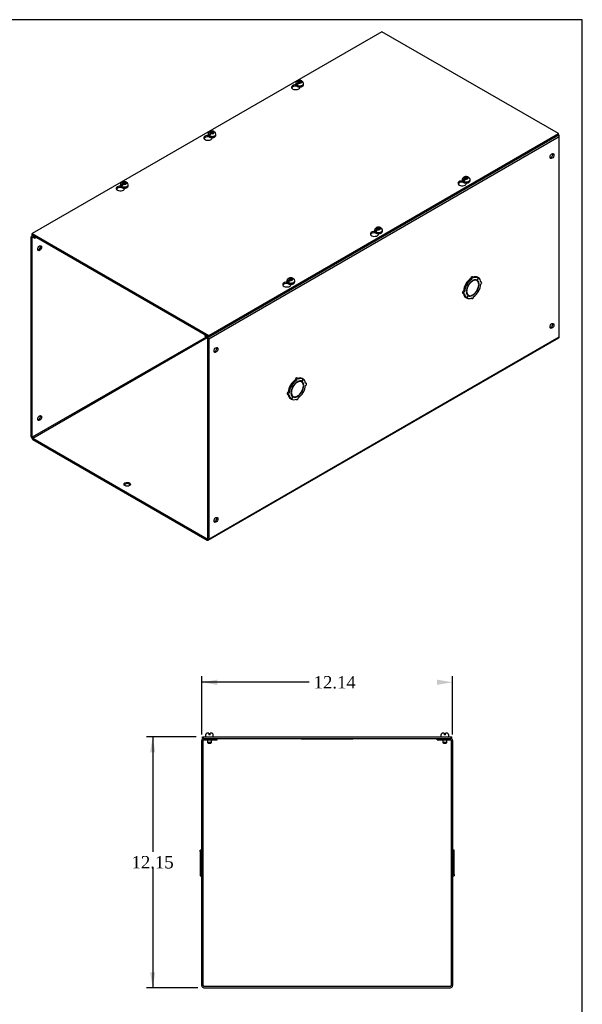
# Model space of a CAD drawing. Header units: inches. Extents: x 0 to 120, y -1 to 80.
# Tile 5 of 5: x 93 to 120, y 32 to 80. Entities that reach past the tile are written whole.
import ezdxf
from ezdxf.enums import TextEntityAlignment as Align

# ---------------------------------------------------------------- set-up
doc = ezdxf.new("R2010")
doc.units = ezdxf.units.IN
doc.header["$MEASUREMENT"] = 0
for name, color, linetype in [('COM56317-3', 7, 'Continuous'), ('COM70725-2', 7, 'Continuous'), ('Default', 7, 'Continuous'), ('QLB20316', 7, 'Continuous'), ('SCS19515', 7, 'Continuous')]:
    doc.layers.add(name, color=color, linetype=linetype)
doc.styles.add('SEACAD_Times_New_Roman', font='times.ttf')
doc.dimstyles.new('HAMMOND_(STH_-_120x80)', dxfattribs={"dimtxt": 0.6, "dimasz": 0.75, "dimexe": 0.3, "dimexo": 0.3, "dimgap": 0.15, "dimtad": 0, "dimtih": 1, "dimtoh": 1, "dimzin": 0, "dimdsep": 46, "dimtxsty": 'SEACAD_Times_New_Roman', "dimblk1": '_SE_FILLED', "dimblk2": '_SE_FILLED', "dimsah": 1, "dimcen": 0.3, "dimadec": 0, "dimazin": 0, "dimtfac": 0.8, "dimtofl": 0, "dimtmove": 0, "dimatfit": 3, "dimfxl": 1, "dimtolj": 1, "dimtzin": 0, "dimarcsym": 0})

# ---------------------------------------------------------------- blocks, each defined once
blk = doc.blocks.new('SE5')
at = {"layer": 'COM56317-3', "color": 7, "linetype": 'Continuous'}
for p, q in [((110.042, 79.051), (93.116, 69.279)), ((118.585, 74.119), (110.042, 79.051)), ((105.897, 76.416), (105.897, 76.442)), ((105.912, 76.424), (105.897, 76.416)), ((106.074, 76.349), (106.074, 76.377)), ((101.654, 73.966), (101.654, 73.993)), ((101.67, 73.975), (101.654, 73.966)), ((101.659, 64.346), (118.585, 74.119)), ((101.659, 64.283), (118.585, 74.055)), ((101.831, 73.899), (101.831, 73.928)), ((118.585, 74.055), (118.585, 74.119)), ((97.412, 71.517), (97.412, 71.543)), ((97.427, 71.526), (97.412, 71.517)), ((113.954, 71.764), (113.954, 71.79)), ((113.969, 71.773), (113.954, 71.764)), ((114.131, 71.697), (114.131, 71.726)), ((97.588, 71.45), (97.588, 71.478)), ((93.116, 69.279), (101.659, 64.346)), ((93.116, 69.215), (93.116, 69.279)), ((93.116, 69.215), (101.659, 64.283)), ((109.711, 69.314), (109.711, 69.341)), ((109.727, 69.323), (109.711, 69.314)), ((109.888, 69.247), (109.888, 69.276)), ((105.469, 66.865), (105.469, 66.891)), ((105.484, 66.874), (105.469, 66.865)), ((105.646, 66.798), (105.646, 66.827)), ((101.659, 64.283), (101.659, 64.346))]:
    blk.add_line(p, q, dxfattribs=at)
for centre, start_param, end_param in [((105.872, 76.363), 1.537302, 6.405229), ((105.872, 76.299), 1.448753, 2.866466), ((101.63, 73.914), 1.537302, 6.405229), ((101.63, 73.85), 1.448753, 2.866466), ((97.387, 71.464), 1.537302, 6.405229), ((97.387, 71.4), 1.448753, 2.866466), ((113.929, 71.711), 1.537302, 6.405229), ((113.929, 71.648), 1.448753, 2.866466), ((109.687, 69.262), 1.537302, 6.405229), ((109.687, 69.198), 1.448753, 2.866466), ((105.444, 66.812), 1.537302, 6.405229), ((105.444, 66.749), 1.448753, 2.866466)]:
    blk.add_ellipse(centre, major_axis=(0.203, 0), ratio=0.57735, start_param=start_param, end_param=end_param, dxfattribs=at)
at = {"layer": 'COM70725-2', "color": 7, "linetype": 'Continuous'}
for p, q in [((118.629, 73.967), (101.659, 64.169)), ((118.629, 64.287), (118.629, 73.967)), ((93.072, 59.446), (93.072, 69.127)), ((93.138, 69.202), (93.094, 69.176)), ((93.17, 69.184), (93.148, 69.171)), ((93.148, 69.171), (93.248, 69.113)), ((93.248, 69.113), (93.271, 69.126)), ((93.123, 69.097), (93.148, 69.112)), ((93.123, 59.417), (93.123, 69.097)), ((93.148, 69.112), (93.248, 69.054)), ((93.248, 69.054), (93.248, 69.113)), ((93.248, 69.054), (93.321, 69.096)), ((114.155, 66.808), (114.104, 66.837)), ((114.104, 66.837), (114.167, 66.802)), ((114.158, 66.812), (114.107, 66.842)), ((114.169, 66.805), (114.107, 66.842)), ((114.155, 66.808), (114.218, 66.772)), ((114.22, 66.776), (114.158, 66.812)), ((114.218, 66.772), (114.167, 66.802)), ((114.22, 66.776), (114.169, 66.805)), ((114.393, 67.079), (114.342, 67.108)), ((114.423, 66.976), (114.407, 66.986)), ((114.469, 67.158), (114.418, 67.188)), ((114.423, 66.976), (114.423, 66.997)), ((114.452, 67.013), (114.452, 66.992)), ((114.644, 67.005), (114.593, 67.034)), ((114.718, 67.136), (114.655, 67.027)), ((114.657, 67.026), (114.655, 67.027)), ((114.657, 67.026), (114.72, 67.134)), ((114.718, 67.136), (114.667, 67.165)), ((114.72, 67.134), (114.718, 67.136)), ((114.747, 66.843), (114.727, 66.854)), ((114.729, 66.832), (114.747, 66.843)), ((114.747, 66.81), (114.729, 66.8)), ((114.864, 66.93), (114.83, 66.95)), ((113.96, 66.395), (114.011, 66.365)), ((114.042, 66.471), (113.991, 66.5)), ((114.129, 66.486), (114.146, 66.496)), ((114.146, 66.463), (114.129, 66.453)), ((114.146, 66.496), (114.13, 66.505)), ((114.218, 66.27), (114.155, 66.161)), ((114.158, 66.16), (114.22, 66.268)), ((114.18, 66.32), (114.231, 66.291)), ((114.22, 66.268), (114.218, 66.27)), ((114.423, 66.283), (114.404, 66.294)), ((114.423, 66.283), (114.423, 66.303)), ((114.452, 66.32), (114.452, 66.299)), ((114.655, 66.52), (114.643, 66.527)), ((114.657, 66.523), (114.645, 66.53)), ((114.655, 66.52), (114.718, 66.483)), ((114.72, 66.488), (114.657, 66.523)), ((114.155, 66.161), (114.104, 66.191)), ((114.158, 66.16), (114.155, 66.161)), ((114.372, 66.157), (114.406, 66.137)), ((101.504, 64.372), (101.482, 64.359)), ((101.482, 64.359), (101.582, 64.301)), ((101.482, 64.3), (101.482, 64.359)), ((101.531, 64.272), (93.123, 59.417)), ((93.148, 59.373), (101.582, 64.242)), ((101.482, 64.3), (101.582, 64.242)), ((101.582, 64.301), (101.604, 64.314)), ((101.608, 64.198), (101.608, 54.518)), ((101.636, 54.439), (118.607, 64.237)), ((101.659, 54.489), (118.629, 64.287)), ((101.659, 64.169), (101.659, 54.489)), ((105.908, 62.18), (105.857, 62.209)), ((105.938, 62.077), (105.922, 62.087)), ((105.984, 62.259), (105.933, 62.289)), ((105.938, 62.077), (105.938, 62.098)), ((105.966, 62.114), (105.966, 62.093)), ((106.159, 62.106), (106.108, 62.135)), ((106.232, 62.237), (106.17, 62.128)), ((106.172, 62.127), (106.17, 62.128)), ((106.172, 62.127), (106.235, 62.235)), ((106.232, 62.237), (106.181, 62.266)), ((106.235, 62.235), (106.232, 62.237)), ((106.379, 62.031), (106.345, 62.051)), ((105.475, 61.496), (105.526, 61.467)), ((105.557, 61.572), (105.506, 61.601)), ((105.67, 61.909), (105.619, 61.939)), ((105.619, 61.939), (105.682, 61.903)), ((105.672, 61.913), (105.621, 61.943)), ((105.684, 61.906), (105.621, 61.943)), ((105.643, 61.587), (105.661, 61.597)), ((105.661, 61.564), (105.643, 61.554)), ((105.661, 61.597), (105.644, 61.607)), ((105.67, 61.909), (105.733, 61.874)), ((105.735, 61.877), (105.672, 61.913)), ((105.733, 61.874), (105.682, 61.903)), ((105.735, 61.877), (105.684, 61.906)), ((106.17, 61.621), (106.158, 61.628)), ((106.172, 61.624), (106.159, 61.631)), ((106.17, 61.621), (106.232, 61.584)), ((106.235, 61.589), (106.172, 61.624)), ((106.261, 61.944), (106.242, 61.955)), ((106.244, 61.933), (106.261, 61.944)), ((106.261, 61.911), (106.244, 61.901)), ((105.67, 61.262), (105.619, 61.292)), ((105.733, 61.371), (105.67, 61.262)), ((105.672, 61.261), (105.67, 61.262)), ((105.672, 61.261), (105.735, 61.369)), ((105.695, 61.421), (105.746, 61.392)), ((105.735, 61.369), (105.733, 61.371)), ((105.887, 61.258), (105.921, 61.238)), ((105.938, 61.384), (105.919, 61.395)), ((105.938, 61.384), (105.938, 61.404)), ((105.966, 61.421), (105.966, 61.4)), ((93.148, 59.373), (101.582, 54.503)), ((93.148, 59.314), (101.582, 54.444)), ((101.608, 54.518), (101.582, 54.503))]:
    blk.add_line(p, q, dxfattribs=at)
for centre, major_axis, start_param, end_param in [((118.553, 74.011), (0.054, -0.0935), 0.785398, 1.918766), ((118.225, 73.064), (0.066, 0.115), 3.534412, 5.890366), ((93.148, 69.083), (0.054, -0.0935), 2.356194, 3.926991), ((93.148, 69.083), (0.018, -0.0312), 2.356194, 3.926991), ((93.425, 68.603), (-0.066, -0.115), 0.392819, 2.748773), ((114.387, 66.677), (-0.281, -0.487), 4.716752, 5.386446), ((114.438, 66.648), (-0.281, -0.487), 4.716752, 5.386446), ((114.387, 66.677), (0.281, 0.487), 0.896739, 1.566433), ((114.438, 66.648), (-0.219, -0.379), 4.716752, 5.452057), ((114.438, 66.648), (-0.206, -0.357), 3.975495, 5.449283), ((114.438, 66.648), (0.281, 0.487), 0.896739, 1.566433), ((114.438, 66.648), (0.219, 0.379), 0.831128, 1.566433), ((114.387, 67.134), (-0.0313, -0.0541), 3.141593, 5.497787), ((114.438, 67.104), (-0.0312, -0.0541), 2.356194, 5.497787), ((114.387, 66.677), (0.281, 0.487), 0.004363, 0.620067), ((114.438, 66.648), (-0.206, -0.357), 2.404698, 3.878487), ((114.438, 66.648), (0.219, 0.379), 0.004363, 0.739668), ((114.438, 66.648), (0.206, 0.357), 3.975495, 5.449283), ((114.438, 66.648), (0.281, 0.487), 0.004363, 0.674057), ((114.387, 66.677), (-0.206, -0.357), 3.141593, 3.271499), ((114.387, 66.677), (0.219, 0.379), 5.920402, 6.166551), ((114.438, 66.648), (0.219, 0.379), 5.543517, 6.278822), ((114.438, 66.648), (0.219, 0.379), 4.716752, 5.452057), ((114.438, 66.648), (0.281, 0.487), 5.609128, 6.278822), ((114.438, 66.648), (0.281, 0.487), 4.716752, 5.386446), ((114.833, 66.876), (-0.0313, -0.0541), 0.785398, 3.926991), ((113.991, 66.449), (0.0313, 0.0541), 0.785398, 3.141593), ((114.387, 66.677), (-0.281, -0.487), 5.663118, 6.278822), ((114.042, 66.42), (0.0313, 0.0541), 0.785398, 3.926991), ((114.438, 66.648), (-0.281, -0.487), 5.609128, 6.278822), ((114.438, 66.648), (-0.219, -0.379), 5.543517, 6.278822), ((114.438, 66.648), (0.206, 0.357), 2.404698, 3.878487), ((114.387, 66.677), (0.206, 0.357), 3.011687, 3.141593), ((114.387, 66.677), (-0.219, -0.379), 0.116634, 0.362783), ((114.438, 66.648), (-0.219, -0.379), 0.004363, 0.739668), ((114.438, 66.648), (-0.219, -0.379), 0.831128, 1.566433), ((114.438, 66.648), (-0.281, -0.487), 0.896739, 1.566433), ((114.438, 66.648), (-0.281, -0.487), 0.004363, 0.674057), ((114.438, 66.191), (0.0313, 0.0541), 2.356194, 5.497787), ((118.225, 64.84), (0.066, 0.115), 3.534412, 5.890366), ((101.582, 64.213), (-0.054, 0.0935), 3.926991, 5.497787), ((101.582, 64.213), (-0.018, 0.0312), 3.926991, 5.497787), ((118.553, 64.331), (-0.054, 0.0935), 3.141593, 3.926991), ((101.961, 63.674), (0.066, 0.115), 3.534412, 5.890366), ((105.901, 61.778), (0.281, 0.487), 0.896739, 1.566433), ((105.952, 61.749), (-0.206, -0.357), 3.975495, 5.449283), ((105.952, 61.749), (0.281, 0.487), 0.896739, 1.566433), ((105.952, 61.749), (0.219, 0.379), 0.831128, 1.566433), ((105.901, 62.235), (-0.0312, -0.0541), 3.141593, 5.497787), ((105.952, 62.205), (-0.0312, -0.0541), 2.356194, 5.497787), ((105.952, 61.749), (-0.206, -0.357), 2.404698, 3.878487), ((105.952, 61.749), (0.219, 0.379), 0.004363, 0.739668), ((105.901, 61.778), (0.281, 0.487), 0.004363, 0.620067), ((105.952, 61.749), (0.281, 0.487), 0.004363, 0.674057), ((105.901, 61.778), (-0.206, -0.357), 3.141593, 3.271499), ((105.901, 61.778), (0.219, 0.379), 5.920402, 6.166551), ((105.952, 61.749), (0.219, 0.379), 5.543517, 6.278822), ((105.952, 61.749), (0.281, 0.487), 5.609128, 6.278822), ((106.348, 61.977), (-0.0313, -0.0541), 0.785398, 3.926991), ((105.506, 61.55), (0.0312, 0.0541), 0.785398, 3.141593), ((105.901, 61.778), (-0.281, -0.487), 4.716752, 5.386446), ((105.557, 61.521), (0.0312, 0.0541), 0.785398, 3.926991), ((105.952, 61.749), (-0.281, -0.487), 4.716752, 5.386446), ((105.952, 61.749), (-0.219, -0.379), 4.716752, 5.452057), ((105.952, 61.749), (-0.219, -0.379), 5.543517, 6.278822), ((105.952, 61.749), (0.206, 0.357), 2.404698, 3.878487), ((105.952, 61.749), (0.206, 0.357), 3.975495, 5.449283), ((105.952, 61.749), (-0.219, -0.379), 0.831128, 1.566433), ((105.952, 61.749), (-0.281, -0.487), 0.896739, 1.566433), ((105.952, 61.749), (0.219, 0.379), 4.716752, 5.452057), ((105.952, 61.749), (0.281, 0.487), 4.716752, 5.386446), ((105.901, 61.778), (-0.281, -0.487), 5.663118, 6.278822), ((105.952, 61.749), (-0.281, -0.487), 5.609128, 6.278822), ((105.901, 61.778), (0.206, 0.357), 3.011687, 3.141593), ((105.952, 61.749), (-0.281, -0.487), 0.004363, 0.674057), ((105.901, 61.778), (-0.219, -0.379), 0.116634, 0.362783), ((105.952, 61.749), (-0.219, -0.379), 0.004363, 0.739668), ((105.952, 61.292), (0.0312, 0.0541), 2.356194, 5.497787), ((93.425, 60.379), (-0.067, -0.115), 0.392819, 2.748773), ((93.148, 59.402), (-0.054, 0.0935), 0.785398, 2.356194), ((93.148, 59.402), (-0.018, 0.0312), 0.785398, 2.356194), ((97.719, 57.083), (0.156, 0), 0.331895, 2.809698), ((101.961, 55.45), (0.066, 0.115), 3.534412, 5.890366), ((101.582, 54.533), (-0.018, 0.0312), 2.356194, 3.926991), ((101.582, 54.533), (-0.054, 0.0935), 2.356194, 3.926991)]:
    blk.add_ellipse(centre, major_axis=major_axis, ratio=0.57735, start_param=start_param, end_param=end_param, dxfattribs=at)
for centre, major_axis in [((118.276, 73.034), (0.066, 0.115)), ((93.476, 68.573), (-0.066, -0.115)), ((118.276, 64.811), (0.066, 0.115)), ((102.012, 63.645), (0.066, 0.115)), ((93.476, 60.349), (-0.066, -0.115)), ((97.719, 57.142), (0.156, 0)), ((102.012, 55.421), (0.066, 0.115))]:
    blk.add_ellipse(centre, major_axis=major_axis, ratio=0.57735, dxfattribs=at)
at = {"layer": 'SCS19515', "color": 7, "linetype": 'Continuous'}
for p, q in [((105.877, 76.543), (105.877, 76.494)), ((105.985, 76.534), (105.913, 76.493)), ((106.009, 76.609), (105.978, 76.591)), ((106.009, 76.649), (106.078, 76.649)), ((106.009, 76.609), (106.009, 76.649)), ((106.009, 76.609), (106.009, 76.558)), ((106.009, 76.588), (106.078, 76.588)), ((106.02, 76.567), (106.051, 76.585)), ((106.121, 76.585), (106.051, 76.585)), ((106.109, 76.667), (106.078, 76.649)), ((106.078, 76.588), (106.078, 76.649)), ((106.121, 76.613), (106.078, 76.588)), ((106.121, 76.625), (106.151, 76.643)), ((106.121, 76.625), (106.121, 76.585)), ((106.252, 76.494), (106.252, 76.543)), ((101.634, 74.094), (101.634, 74.045)), ((101.742, 74.085), (101.671, 74.043)), ((101.766, 74.16), (101.735, 74.142)), ((101.766, 74.2), (101.835, 74.2)), ((101.766, 74.16), (101.766, 74.2)), ((101.766, 74.16), (101.766, 74.109)), ((101.766, 74.139), (101.835, 74.139)), ((101.778, 74.117), (101.808, 74.135)), ((101.878, 74.135), (101.808, 74.135)), ((101.866, 74.218), (101.835, 74.2)), ((101.835, 74.139), (101.835, 74.2)), ((101.878, 74.163), (101.835, 74.139)), ((101.878, 74.175), (101.909, 74.193)), ((101.878, 74.175), (101.878, 74.135)), ((102.009, 74.045), (102.009, 74.094)), ((114.066, 71.997), (114.135, 71.997)), ((114.066, 71.957), (114.066, 71.997)), ((114.166, 72.015), (114.135, 71.997)), ((114.135, 71.936), (114.135, 71.997)), ((114.178, 71.973), (114.208, 71.991)), ((97.392, 71.644), (97.392, 71.595)), ((97.5, 71.635), (97.428, 71.594)), ((97.523, 71.71), (97.492, 71.692)), ((97.523, 71.75), (97.593, 71.75)), ((97.523, 71.71), (97.523, 71.75)), ((97.523, 71.71), (97.523, 71.659)), ((97.523, 71.689), (97.593, 71.689)), ((97.535, 71.668), (97.566, 71.686)), ((97.635, 71.686), (97.566, 71.686)), ((97.624, 71.768), (97.593, 71.75)), ((97.593, 71.689), (97.593, 71.75)), ((97.635, 71.714), (97.593, 71.689)), ((97.635, 71.726), (97.666, 71.744)), ((97.635, 71.726), (97.635, 71.686)), ((97.767, 71.595), (97.767, 71.644)), ((113.934, 71.892), (113.934, 71.843)), ((114.042, 71.882), (113.97, 71.841)), ((114.066, 71.957), (114.035, 71.94)), ((114.066, 71.957), (114.066, 71.906)), ((114.066, 71.936), (114.135, 71.936)), ((114.077, 71.915), (114.108, 71.933)), ((114.178, 71.933), (114.108, 71.933)), ((114.178, 71.961), (114.135, 71.936)), ((114.178, 71.973), (114.178, 71.933)), ((114.309, 71.843), (114.309, 71.892)), ((109.692, 69.442), (109.692, 69.393)), ((109.799, 69.433), (109.728, 69.392)), ((109.823, 69.508), (109.792, 69.49)), ((109.823, 69.548), (109.893, 69.548)), ((109.823, 69.508), (109.823, 69.548)), ((109.823, 69.508), (109.823, 69.457)), ((109.823, 69.487), (109.893, 69.487)), ((109.835, 69.466), (109.865, 69.483)), ((109.935, 69.483), (109.865, 69.483)), ((109.923, 69.566), (109.893, 69.548)), ((109.893, 69.487), (109.893, 69.548)), ((109.935, 69.511), (109.893, 69.487)), ((109.935, 69.524), (109.966, 69.541)), ((109.935, 69.524), (109.935, 69.483)), ((110.067, 69.393), (110.067, 69.442)), ((105.449, 66.993), (105.449, 66.944)), ((105.557, 66.983), (105.485, 66.942)), ((105.58, 67.058), (105.55, 67.041)), ((105.58, 67.099), (105.65, 67.099)), ((105.58, 67.058), (105.58, 67.099)), ((105.58, 67.058), (105.58, 67.007)), ((105.58, 67.037), (105.65, 67.037)), ((105.592, 67.016), (105.623, 67.034)), ((105.692, 67.034), (105.623, 67.034)), ((105.681, 67.116), (105.65, 67.099)), ((105.65, 67.037), (105.65, 67.099)), ((105.692, 67.062), (105.65, 67.037)), ((105.692, 67.074), (105.723, 67.092)), ((105.692, 67.074), (105.692, 67.034)), ((105.824, 66.944), (105.824, 66.993))]:
    blk.add_line(p, q, dxfattribs=at)
for centre, radius, start, end in [((106.055, 76.47), 0.144, 122.6431, 170.9725), ((106.098, 76.446), 0.144, 122.6435, 170.9722), ((106.124, 76.543), 0.128, 0.4963, 52.2625), ((101.813, 74.021), 0.144, 122.6431, 170.9725), ((101.855, 73.996), 0.144, 122.6435, 170.9722), ((101.881, 74.093), 0.128, 0.4963, 52.2625), ((114.181, 71.891), 0.128, 0.4963, 52.2625), ((97.57, 71.571), 0.144, 122.6431, 170.9725), ((97.612, 71.547), 0.144, 122.6435, 170.9722), ((97.638, 71.644), 0.128, 0.4963, 52.2625), ((114.112, 71.819), 0.144, 122.6431, 170.9725), ((114.155, 71.794), 0.144, 122.6435, 170.9722), ((109.87, 69.369), 0.144, 122.6431, 170.9725), ((109.912, 69.345), 0.144, 122.6435, 170.9722), ((109.938, 69.442), 0.128, 0.4963, 52.2625), ((105.627, 66.92), 0.144, 122.6431, 170.9725), ((105.669, 66.895), 0.144, 122.6435, 170.9722), ((105.696, 66.992), 0.128, 0.4963, 52.2625)]:
    blk.add_arc(centre, radius, start, end, dxfattribs=at)
for centre, major_axis, start_param, end_param in [((106.065, 76.543), (0.187, 0), 3.141482, 6.283185), ((106.065, 76.494), (-0.188, 0), 0, 3.141593), ((106.065, 76.556), (-0.186, 0), 0.623612, 0.947184), ((106.065, 76.617), (0.0975, 0), 1.098165, 3.614224), ((106.065, 76.617), (-0.0975, 0), 1.098165, 3.614224), ((106.065, 76.543), (0.187, 0), 0, 0.002419), ((101.822, 74.094), (0.187, 0), 3.141482, 6.283185), ((101.822, 74.045), (-0.188, 0), 0, 3.141593), ((101.822, 74.106), (-0.186, 0), 0.623612, 0.947184), ((101.822, 74.167), (0.0975, 0), 1.098165, 3.614224), ((101.822, 74.167), (-0.0975, 0), 1.098165, 3.614224), ((101.822, 74.094), (0.187, 0), 0, 0.002419), ((114.122, 71.965), (0.0975, 0), 1.098165, 3.614224), ((114.122, 71.965), (-0.0975, 0), 1.098165, 3.614224), ((97.579, 71.644), (0.187, 0), 3.141482, 6.283185), ((97.579, 71.595), (-0.187, 0), 0, 3.141593), ((97.579, 71.657), (-0.186, 0), 0.623612, 0.947184), ((97.579, 71.718), (0.0975, 0), 1.098165, 3.614224), ((97.579, 71.718), (-0.0975, 0), 1.098165, 3.614224), ((97.579, 71.644), (0.187, 0), 0, 0.002419), ((114.122, 71.892), (0.187, 0), 3.141482, 6.283185), ((114.122, 71.843), (-0.187, 0), 0, 3.141593), ((114.122, 71.904), (-0.186, 0), 0.623612, 0.947184), ((114.122, 71.892), (0.187, 0), 0, 0.002419), ((109.879, 69.442), (0.187, 0), 3.141482, 6.283185), ((109.879, 69.393), (-0.187, 0), 0, 3.141593), ((109.879, 69.454), (-0.186, 0), 0.623612, 0.947184), ((109.879, 69.516), (0.0975, 0), 1.098165, 3.614224), ((109.879, 69.516), (-0.0975, 0), 1.098165, 3.614224), ((109.879, 69.442), (0.187, 0), 0, 0.002419), ((105.636, 66.993), (0.188, 0), 3.141482, 6.283185), ((105.636, 66.944), (-0.187, 0), 0, 3.141593), ((105.636, 67.005), (-0.186, 0), 0.623612, 0.947184), ((105.636, 67.066), (0.0975, 0), 1.098165, 3.614224), ((105.636, 67.066), (-0.0975, 0), 1.098165, 3.614224), ((105.636, 66.993), (0.188, 0), 0, 0.002419)]:
    blk.add_ellipse(centre, major_axis=major_axis, ratio=0.57735, start_param=start_param, end_param=end_param, dxfattribs=at)
for points, knots in [([(106.151, 76.673), (106.145, 76.676), (106.127, 76.684), (106.088, 76.69), (106.04, 76.69), (105.99, 76.68), (105.948, 76.662), (105.914, 76.635), (105.891, 76.604), (105.878, 76.571), (105.878, 76.552), (105.878, 76.544)], [0, 0, 0, 0, 0.048681, 0.178902, 0.311323, 0.447287, 0.590074, 0.709827, 0.822017, 0.931094, 1, 1, 1, 1]), ([(105.879, 76.497), (105.878, 76.491), (105.877, 76.476), (105.888, 76.45), (105.91, 76.424), (105.942, 76.402), (105.982, 76.386), (106.029, 76.376), (106.078, 76.375), (106.126, 76.381), (106.17, 76.394), (106.208, 76.415), (106.235, 76.441), (106.25, 76.469), (106.251, 76.487), (106.251, 76.495)], [0, 0, 0, 0, 0.037609, 0.113629, 0.190151, 0.271041, 0.355175, 0.439745, 0.524098, 0.608564, 0.69353, 0.779519, 0.866772, 0.941459, 1, 1, 1, 1]), ([(106.173, 76.643), (106.173, 76.647), (106.172, 76.651), (106.169, 76.657), (106.167, 76.66), (106.164, 76.666), (106.161, 76.668), (106.157, 76.672), (106.154, 76.673), (106.148, 76.675), (106.145, 76.676), (106.138, 76.676), (106.135, 76.676), (106.128, 76.675), (106.124, 76.674), (106.116, 76.671), (106.113, 76.669), (106.109, 76.667)], [0, 0, 0, 0, 0.125, 0.125, 0.25, 0.25, 0.375, 0.375, 0.5, 0.5, 0.625, 0.625, 0.75, 0.75, 0.875, 0.875, 1, 1, 1, 1]), ([(106.151, 76.643), (106.155, 76.645), (106.159, 76.647), (106.166, 76.649), (106.17, 76.651), (106.177, 76.652), (106.181, 76.652), (106.187, 76.652), (106.19, 76.651), (106.196, 76.649), (106.199, 76.647), (106.202, 76.645), (106.202, 76.645), (106.202, 76.645)], [0, 0, 0, 0, 0.125, 0.125, 0.25, 0.25, 0.375, 0.375, 0.5, 0.5, 0.625, 0.625, 0.6402218, 0.6402218, 0.6402218, 0.6402218]), ([(101.636, 74.047), (101.636, 74.041), (101.634, 74.027), (101.645, 74.001), (101.667, 73.975), (101.699, 73.953), (101.74, 73.936), (101.786, 73.927), (101.835, 73.925), (101.883, 73.931), (101.928, 73.945), (101.965, 73.965), (101.992, 73.991), (102.008, 74.02), (102.008, 74.037), (102.008, 74.046)], [0, 0, 0, 0, 0.037609, 0.113629, 0.190151, 0.271041, 0.355175, 0.439745, 0.524098, 0.608564, 0.69353, 0.779519, 0.866772, 0.941459, 1, 1, 1, 1]), ([(101.908, 74.224), (101.902, 74.226), (101.884, 74.234), (101.846, 74.24), (101.797, 74.241), (101.748, 74.231), (101.705, 74.212), (101.671, 74.185), (101.648, 74.154), (101.636, 74.122), (101.636, 74.103), (101.636, 74.094)], [0, 0, 0, 0, 0.048681, 0.178902, 0.311323, 0.447287, 0.590074, 0.709827, 0.822017, 0.931094, 1, 1, 1, 1]), ([(101.931, 74.194), (101.93, 74.197), (101.929, 74.201), (101.926, 74.208), (101.925, 74.211), (101.921, 74.216), (101.919, 74.218), (101.914, 74.222), (101.911, 74.224), (101.905, 74.226), (101.902, 74.227), (101.896, 74.227), (101.892, 74.227), (101.885, 74.226), (101.881, 74.224), (101.874, 74.222), (101.87, 74.22), (101.866, 74.218)], [0, 0, 0, 0, 0.125, 0.125, 0.25, 0.25, 0.375, 0.375, 0.5, 0.5, 0.625, 0.625, 0.75, 0.75, 0.875, 0.875, 1, 1, 1, 1]), ([(101.909, 74.193), (101.912, 74.195), (101.916, 74.197), (101.924, 74.2), (101.927, 74.201), (101.935, 74.202), (101.938, 74.202), (101.945, 74.202), (101.948, 74.201), (101.954, 74.199), (101.956, 74.198), (101.959, 74.196), (101.959, 74.195), (101.96, 74.195)], [0, 0, 0, 0, 0.125, 0.125, 0.25, 0.25, 0.375, 0.375, 0.5, 0.5, 0.625, 0.625, 0.6402218, 0.6402218, 0.6402218, 0.6402218]), ([(114.208, 72.021), (114.202, 72.024), (114.184, 72.032), (114.145, 72.038), (114.097, 72.038), (114.047, 72.029), (114.005, 72.01), (113.971, 71.983), (113.948, 71.952), (113.935, 71.92), (113.935, 71.901), (113.935, 71.892)], [0, 0, 0, 0, 0.048681, 0.178902, 0.311323, 0.447287, 0.590074, 0.709827, 0.822017, 0.931094, 1, 1, 1, 1]), ([(114.23, 71.991), (114.23, 71.995), (114.229, 71.999), (114.226, 72.006), (114.225, 72.009), (114.221, 72.014), (114.219, 72.016), (114.214, 72.02), (114.211, 72.021), (114.205, 72.024), (114.202, 72.024), (114.195, 72.025), (114.192, 72.024), (114.185, 72.023), (114.181, 72.022), (114.174, 72.019), (114.17, 72.017), (114.166, 72.015)], [0, 0, 0, 0, 0.125, 0.125, 0.25, 0.25, 0.375, 0.375, 0.5, 0.5, 0.625, 0.625, 0.75, 0.75, 0.875, 0.875, 1, 1, 1, 1]), ([(114.208, 71.991), (114.212, 71.993), (114.216, 71.995), (114.224, 71.998), (114.227, 71.999), (114.234, 72), (114.238, 72), (114.244, 72), (114.248, 71.999), (114.253, 71.997), (114.256, 71.995), (114.259, 71.993), (114.259, 71.993), (114.259, 71.993)], [0, 0, 0, 0, 0.125, 0.125, 0.25, 0.25, 0.375, 0.375, 0.5, 0.5, 0.625, 0.625, 0.6402218, 0.6402218, 0.6402218, 0.6402218]), ([(97.393, 71.598), (97.393, 71.592), (97.392, 71.577), (97.403, 71.551), (97.424, 71.525), (97.456, 71.503), (97.497, 71.487), (97.543, 71.477), (97.592, 71.476), (97.641, 71.482), (97.685, 71.495), (97.723, 71.516), (97.75, 71.542), (97.765, 71.57), (97.765, 71.588), (97.765, 71.596)], [0, 0, 0, 0, 0.037609, 0.113629, 0.190151, 0.271041, 0.355175, 0.439745, 0.524098, 0.608564, 0.69353, 0.779519, 0.866772, 0.941459, 1, 1, 1, 1]), ([(97.665, 71.774), (97.66, 71.777), (97.642, 71.785), (97.603, 71.791), (97.554, 71.791), (97.505, 71.782), (97.462, 71.763), (97.428, 71.736), (97.405, 71.705), (97.393, 71.672), (97.393, 71.653), (97.393, 71.645)], [0, 0, 0, 0, 0.048681, 0.178902, 0.311323, 0.447287, 0.590074, 0.709827, 0.822017, 0.931094, 1, 1, 1, 1]), ([(97.688, 71.744), (97.687, 71.748), (97.686, 71.752), (97.684, 71.758), (97.682, 71.761), (97.678, 71.767), (97.676, 71.769), (97.671, 71.773), (97.669, 71.774), (97.663, 71.776), (97.66, 71.777), (97.653, 71.777), (97.65, 71.777), (97.642, 71.776), (97.639, 71.775), (97.631, 71.772), (97.627, 71.77), (97.624, 71.768)], [0, 0, 0, 0, 0.125, 0.125, 0.25, 0.25, 0.375, 0.375, 0.5, 0.5, 0.625, 0.625, 0.75, 0.75, 0.875, 0.875, 1, 1, 1, 1]), ([(97.666, 71.744), (97.67, 71.746), (97.674, 71.748), (97.681, 71.75), (97.685, 71.752), (97.692, 71.753), (97.695, 71.753), (97.702, 71.753), (97.705, 71.752), (97.711, 71.75), (97.714, 71.748), (97.716, 71.746), (97.717, 71.746), (97.717, 71.746)], [0, 0, 0, 0, 0.125, 0.125, 0.25, 0.25, 0.375, 0.375, 0.5, 0.5, 0.625, 0.625, 0.6402218, 0.6402218, 0.6402218, 0.6402218]), ([(113.936, 71.845), (113.935, 71.839), (113.934, 71.824), (113.945, 71.799), (113.967, 71.772), (113.999, 71.75), (114.039, 71.734), (114.086, 71.725), (114.135, 71.723), (114.183, 71.729), (114.227, 71.742), (114.265, 71.763), (114.292, 71.789), (114.307, 71.818), (114.308, 71.835), (114.308, 71.844)], [0, 0, 0, 0, 0.037609, 0.113629, 0.190151, 0.271041, 0.355175, 0.439745, 0.524098, 0.608564, 0.69353, 0.779519, 0.866772, 0.941459, 1, 1, 1, 1]), ([(109.693, 69.395), (109.693, 69.39), (109.691, 69.375), (109.703, 69.349), (109.724, 69.323), (109.756, 69.301), (109.797, 69.285), (109.843, 69.275), (109.892, 69.273), (109.94, 69.279), (109.985, 69.293), (110.023, 69.314), (110.049, 69.339), (110.065, 69.368), (110.065, 69.385), (110.065, 69.394)], [0, 0, 0, 0, 0.037609, 0.113629, 0.190151, 0.271041, 0.355175, 0.439745, 0.524098, 0.608564, 0.69353, 0.779519, 0.866772, 0.941459, 1, 1, 1, 1]), ([(109.965, 69.572), (109.959, 69.575), (109.942, 69.582), (109.903, 69.589), (109.854, 69.589), (109.805, 69.579), (109.762, 69.56), (109.728, 69.534), (109.705, 69.502), (109.693, 69.47), (109.693, 69.451), (109.693, 69.442)], [0, 0, 0, 0, 0.048681, 0.178902, 0.311323, 0.447287, 0.590074, 0.709827, 0.822017, 0.931094, 1, 1, 1, 1]), ([(109.988, 69.542), (109.987, 69.546), (109.986, 69.549), (109.984, 69.556), (109.982, 69.559), (109.978, 69.564), (109.976, 69.567), (109.971, 69.57), (109.968, 69.572), (109.962, 69.574), (109.959, 69.575), (109.953, 69.575), (109.949, 69.575), (109.942, 69.574), (109.938, 69.573), (109.931, 69.57), (109.927, 69.568), (109.923, 69.566)], [0, 0, 0, 0, 0.125, 0.125, 0.25, 0.25, 0.375, 0.375, 0.5, 0.5, 0.625, 0.625, 0.75, 0.75, 0.875, 0.875, 1, 1, 1, 1]), ([(109.966, 69.541), (109.97, 69.543), (109.973, 69.545), (109.981, 69.548), (109.985, 69.549), (109.992, 69.55), (109.995, 69.551), (110.002, 69.55), (110.005, 69.55), (110.011, 69.547), (110.013, 69.546), (110.016, 69.544), (110.017, 69.544), (110.017, 69.543)], [0, 0, 0, 0, 0.125, 0.125, 0.25, 0.25, 0.375, 0.375, 0.5, 0.5, 0.625, 0.625, 0.6402218, 0.6402218, 0.6402218, 0.6402218]), ([(105.723, 67.122), (105.717, 67.125), (105.699, 67.133), (105.66, 67.139), (105.611, 67.139), (105.562, 67.13), (105.519, 67.111), (105.486, 67.084), (105.463, 67.053), (105.45, 67.021), (105.45, 67.002), (105.45, 66.993)], [0, 0, 0, 0, 0.048681, 0.178902, 0.311323, 0.447287, 0.590074, 0.709827, 0.822017, 0.931094, 1, 1, 1, 1]), ([(105.451, 66.946), (105.45, 66.94), (105.449, 66.925), (105.46, 66.9), (105.482, 66.873), (105.514, 66.851), (105.554, 66.835), (105.601, 66.826), (105.65, 66.824), (105.698, 66.83), (105.742, 66.843), (105.78, 66.864), (105.807, 66.89), (105.822, 66.919), (105.823, 66.936), (105.823, 66.945)], [0, 0, 0, 0, 0.037609, 0.113629, 0.190151, 0.271041, 0.355175, 0.439745, 0.524098, 0.608564, 0.69353, 0.779519, 0.866772, 0.941459, 1, 1, 1, 1]), ([(105.745, 67.092), (105.745, 67.096), (105.744, 67.1), (105.741, 67.107), (105.739, 67.11), (105.736, 67.115), (105.733, 67.117), (105.728, 67.121), (105.726, 67.122), (105.72, 67.125), (105.717, 67.125), (105.71, 67.126), (105.707, 67.125), (105.699, 67.124), (105.696, 67.123), (105.688, 67.12), (105.685, 67.118), (105.681, 67.116)], [0, 0, 0, 0, 0.125, 0.125, 0.25, 0.25, 0.375, 0.375, 0.5, 0.5, 0.625, 0.625, 0.75, 0.75, 0.875, 0.875, 1, 1, 1, 1]), ([(105.723, 67.092), (105.727, 67.094), (105.731, 67.096), (105.738, 67.099), (105.742, 67.1), (105.749, 67.101), (105.753, 67.101), (105.759, 67.101), (105.762, 67.1), (105.768, 67.098), (105.771, 67.096), (105.774, 67.094), (105.774, 67.094), (105.774, 67.094)], [0, 0, 0, 0, 0.125, 0.125, 0.25, 0.25, 0.375, 0.375, 0.5, 0.5, 0.625, 0.625, 0.6402218, 0.6402218, 0.6402218, 0.6402218])]:
    blk.add_open_spline(points, degree=3, knots=knots, dxfattribs=at)
blk = doc.blocks.new('SE6')
at = {"layer": 'COM56317-3', "color": 7, "linetype": 'Continuous'}
for p, q in [((101.352, 44.92), (113.434, 44.92)), ((101.352, 44.842), (101.352, 44.92)), ((101.352, 44.842), (101.429, 44.842)), ((101.571, 44.842), (113.215, 44.842)), ((113.357, 44.842), (113.434, 44.842)), ((113.434, 44.842), (113.434, 44.92))]:
    blk.add_line(p, q, dxfattribs=at)
at = {"layer": 'COM70725-2', "color": 7, "linetype": 'Continuous'}
for p, q in [((101.429, 44.842), (101.571, 44.842)), ((101.571, 44.77), (101.571, 44.842)), ((102.071, 44.77), (102.071, 44.842)), ((112.715, 44.77), (112.715, 44.842)), ((113.215, 44.842), (113.357, 44.842)), ((113.215, 44.77), (113.215, 44.842)), ((101.321, 32.878), (101.321, 44.734)), ((101.393, 32.878), (101.393, 44.734)), ((101.429, 44.77), (101.571, 44.77)), ((101.571, 44.77), (102.071, 44.77)), ((112.715, 44.77), (113.215, 44.77)), ((113.215, 44.77), (113.357, 44.77)), ((113.393, 44.734), (113.393, 32.878)), ((113.465, 44.734), (113.465, 32.878)), ((101.249, 39.365), (101.249, 39.428)), ((101.321, 39.428), (101.249, 39.428)), ((101.249, 39.365), (101.321, 39.365)), ((101.249, 39.365), (101.249, 39.205)), ((101.249, 39.205), (101.321, 39.205)), ((101.249, 39.205), (101.249, 39.202)), ((101.249, 39.202), (101.321, 39.202)), ((101.249, 39.202), (101.249, 38.868)), ((113.537, 39.428), (113.465, 39.428)), ((113.537, 39.365), (113.465, 39.365)), ((113.537, 39.205), (113.465, 39.205)), ((113.537, 39.202), (113.465, 39.202)), ((113.537, 39.365), (113.537, 39.428)), ((113.537, 39.205), (113.537, 39.365)), ((113.537, 39.202), (113.537, 39.205)), ((113.537, 38.868), (113.537, 39.202)), ((101.249, 38.868), (101.321, 38.868)), ((101.249, 38.868), (101.249, 38.743)), ((101.249, 38.743), (101.321, 38.743)), ((101.249, 38.743), (101.249, 38.41)), ((113.537, 38.868), (113.465, 38.868)), ((113.537, 38.743), (113.465, 38.743)), ((113.537, 38.743), (113.537, 38.868)), ((113.537, 38.41), (113.537, 38.743)), ((101.249, 38.41), (101.321, 38.41)), ((101.249, 38.41), (101.249, 38.407)), ((101.249, 38.407), (101.321, 38.407)), ((101.249, 38.407), (101.249, 38.247)), ((101.249, 38.247), (101.321, 38.247)), ((101.249, 38.247), (101.249, 38.184)), ((101.249, 38.184), (101.321, 38.184)), ((113.537, 38.41), (113.465, 38.41)), ((113.537, 38.407), (113.465, 38.407)), ((113.537, 38.247), (113.465, 38.247)), ((113.465, 38.184), (113.537, 38.184)), ((113.537, 38.407), (113.537, 38.41)), ((113.537, 38.247), (113.537, 38.407)), ((113.537, 38.247), (113.537, 38.184)), ((101.429, 32.842), (113.357, 32.842)), ((101.429, 32.77), (113.357, 32.77))]:
    blk.add_line(p, q, dxfattribs=at)
for centre, radius, start, end in [((101.429, 44.734), 0.108, 90, 180), ((113.357, 44.734), 0.108, 0, 90), ((101.429, 44.734), 0.036, 90, 180), ((113.357, 44.734), 0.036, 0, 90), ((101.429, 32.878), 0.108, 180, 270), ((101.429, 32.878), 0.036, 180, 270), ((113.357, 32.878), 0.108, 270, 0), ((113.357, 32.878), 0.036, 270, 0)]:
    blk.add_arc(centre, radius, start, end, dxfattribs=at)
at = {"layer": 'QLB20316', "color": 7, "linetype": 'Continuous'}
for p, q in [((106.143, 44.842), (106.143, 44.812)), ((106.143, 44.812), (106.518, 44.812)), ((106.518, 44.812), (108.268, 44.812)), ((108.268, 44.812), (108.643, 44.812)), ((108.643, 44.842), (108.643, 44.812))]:
    blk.add_line(p, q, dxfattribs=at)
at = {"layer": 'SCS19515', "color": 7, "linetype": 'Continuous'}
for p, q in [((101.509, 45.005), (101.509, 44.945)), ((101.666, 45.095), (101.599, 45.095)), ((101.666, 45.095), (101.666, 45.02)), ((101.726, 45.02), (101.666, 45.02)), ((101.794, 45.095), (101.726, 45.095)), ((101.726, 45.02), (101.726, 45.095)), ((101.884, 44.945), (101.884, 45.005)), ((112.903, 45.005), (112.903, 44.945)), ((113.061, 45.095), (112.993, 45.095)), ((113.061, 45.095), (113.061, 45.02)), ((113.121, 45.02), (113.061, 45.02)), ((113.188, 45.095), (113.121, 45.095)), ((113.121, 45.02), (113.121, 45.095)), ((113.278, 44.945), (113.278, 45.005)), ((101.601, 44.77), (101.601, 44.637)), ((101.791, 44.637), (101.601, 44.637)), ((101.601, 44.637), (101.631, 44.607)), ((101.631, 44.607), (101.761, 44.607)), ((101.761, 44.607), (101.791, 44.637)), ((101.791, 44.637), (101.791, 44.77)), ((112.996, 44.77), (112.996, 44.637)), ((113.186, 44.637), (112.996, 44.637)), ((112.996, 44.637), (113.026, 44.607)), ((113.026, 44.607), (113.156, 44.607)), ((113.156, 44.607), (113.186, 44.637)), ((113.186, 44.637), (113.186, 44.77))]:
    blk.add_line(p, q, dxfattribs=at)
for centre, radius, start, end in [((101.599, 45.005), 0.09, 90, 180), ((101.534, 44.945), 0.025, 180, 270), ((101.794, 45.005), 0.09, 0, 90), ((101.859, 44.945), 0.025, 270, 0), ((112.993, 45.005), 0.09, 90, 180), ((112.928, 44.945), 0.025, 180, 270), ((113.188, 45.005), 0.09, 0, 90), ((113.253, 44.945), 0.025, 270, 0)]:
    blk.add_arc(centre, radius, start, end, dxfattribs=at)
blk = doc.blocks.new('DMBLK342')
at = {"layer": 'Default', "linetype": 'Continuous', "transparency": 16777216}
for points in [[(102.071, 47.682), (101.321, 47.557), (102.071, 47.432)], [(112.715, 47.682), (112.715, 47.432), (113.465, 47.557)]]:
    blk.add_hatch(color=7, dxfattribs=at).paths.add_polyline_path(points)
at = {"layer": 'Default', "color": 7, "linetype": 'Continuous', "transparency": 16777216}
for p, q in [((101.321, 45.034), (101.321, 47.857)), ((113.465, 45.034), (113.465, 47.857)), ((106.53, 47.557), (101.321, 47.557)), ((113.465, 47.557), (113.465, 47.557))]:
    blk.add_line(p, q, dxfattribs=at)
at = {"layer": 'Default', "color": 7, "linetype": 'Continuous', "transparency": 16777216, "style": 'SEACAD_Times_New_Roman'}
blk.add_text('12.14', height=0.6, dxfattribs=at).set_placement((106.74, 47.857), align=Align.TOP_LEFT)
blk = doc.blocks.new('_SE_FILLED')
at = {"color": 0}
blk.add_line((0, 0), (-1, 0), dxfattribs=at)
blk.add_solid([(0, 0), (-1, -0.1665), (-1, 0.1665), (0, 0)], dxfattribs=at)
blk = doc.blocks.new('DMBLK343')
at = {"layer": 'Default', "linetype": 'Continuous', "transparency": 16777216}
for points in [[(98.824, 44.17), (99.074, 44.17), (98.949, 44.92)], [(98.824, 33.52), (98.949, 32.77), (99.074, 33.52)]]:
    blk.add_hatch(color=7, dxfattribs=at).paths.add_polyline_path(points)
at = {"layer": 'Default', "color": 7, "linetype": 'Continuous', "transparency": 16777216}
for p, q in [((101.052, 44.92), (98.649, 44.92)), ((98.949, 44.92), (98.949, 39.355)), ((98.949, 38.545), (98.949, 32.77)), ((101.129, 32.77), (98.649, 32.77))]:
    blk.add_line(p, q, dxfattribs=at)
at = {"layer": 'Default', "color": 7, "linetype": 'Continuous', "transparency": 16777216, "style": 'SEACAD_Times_New_Roman'}
blk.add_text('12.15', height=0.6, dxfattribs=at).set_placement((97.926, 39.145), align=Align.TOP_LEFT)
blk = doc.blocks.new('BORDER')
at = {"layer": 'Default', "color": 7, "linetype": 'Continuous'}
for p, q in [((0, 27.86), (-41.86, 27.86)), ((0, 0), (0, 27.86))]:
    blk.add_line(p, q, dxfattribs=at)

msp = doc.modelspace()

# ---------------------------------------------------------------- block references
at = {"layer": 'Default', "color": 7, "xscale": 2.85, "yscale": 2.85, "zscale": 2.85}
msp.add_blockref('BORDER', (119.744, 0.233), dxfattribs=at)
at = {"layer": 'Default'}
for name in ['SE5', 'SE6']:
    msp.add_blockref(name, (0, 0), dxfattribs=at)

# ---------------------------------------------------------------- dimensions: what is measured, and where the dimension line sits
at = {"layer": 'Default', "color": 7, "linetype": 'Continuous'}
dim = msp.add_linear_dim(base=(101.321, 47.557), p1=(113.465, 44.734), p2=(101.321, 44.734), text='\\A1;<>', dimstyle='HAMMOND_(STH_-_120x80)', dxfattribs=at)
dim.commit()
dim.dimension.update_dxf_attribs({"geometry": 'DMBLK342', "text_midpoint": (107.763, 47.557), "dimtype": 160})
dim = msp.add_linear_dim(base=(98.949, 32.77), p1=(101.352, 44.92), p2=(101.429, 32.77), angle=90, text='\\A1;<>', dimstyle='HAMMOND_(STH_-_120x80)', dxfattribs=at)
dim.commit()
dim.dimension.update_dxf_attribs({"geometry": 'DMBLK343', "text_midpoint": (98.949, 38.845), "dimtype": 160})

doc.saveas('drawing.dxf')
